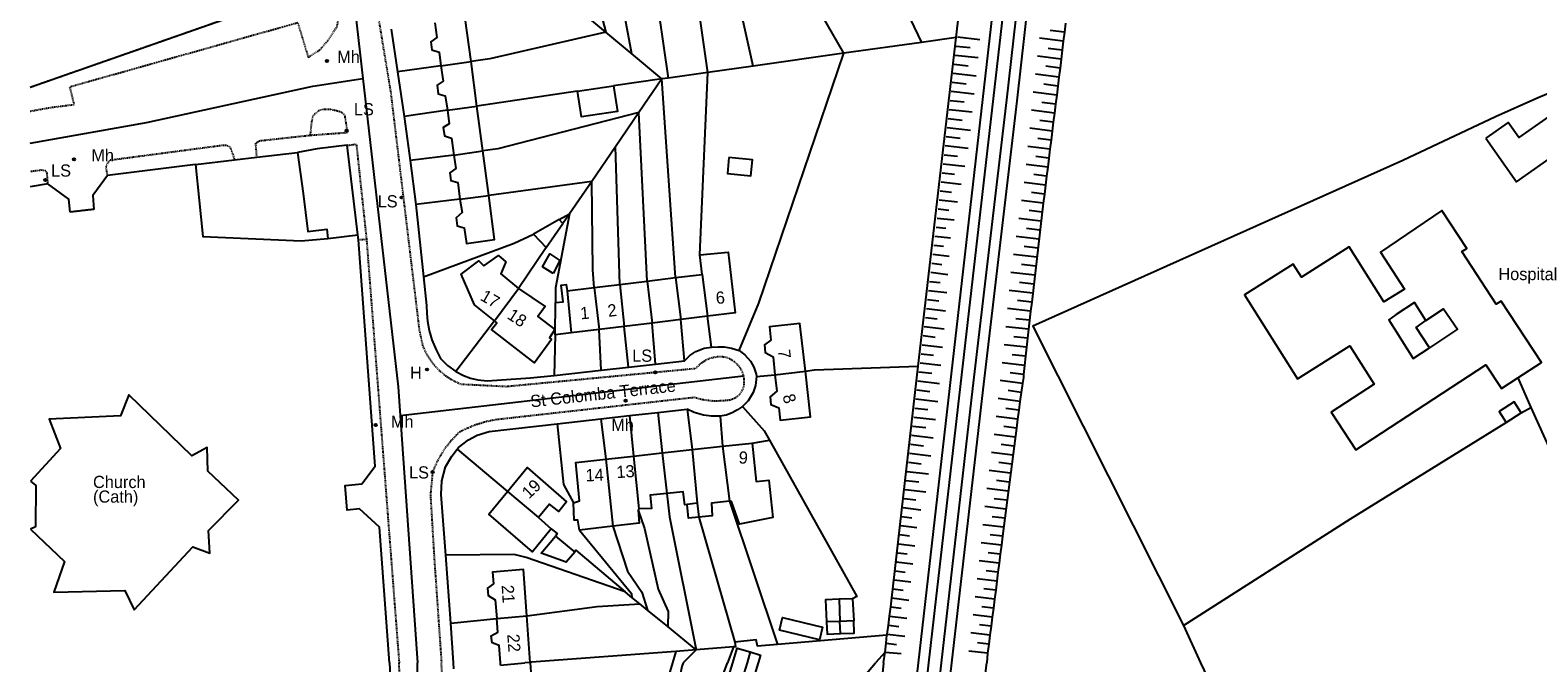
# Model space of a CAD drawing. Header units: metres. Extents: x 611948 to 1225781, y 656699 to 1316021.
# Tile 77 of 169: x 611948 to 612195, y 658843 to 658947. Entities that reach past the tile are written whole.
import ezdxf

# ---------------------------------------------------------------- set-up
doc = ezdxf.new("R2010")
doc.units = ezdxf.units.M
doc.linetypes.add('4696-06$0$PECK', pattern=[0.2, 0.1, -0.1])
doc.linetypes.add('4696-11$0$PECK', pattern=[0.2, 0.1, -0.1])
for name, color, linetype in [('4696-06$0$BLD_INN_W', 253, 'Continuous'), ('4696-06$0$BLD_OTL_P', 253, 'Continuous'), ('4696-06$0$BLD_OTL_S', 253, 'Continuous'), ('4696-06$0$GEN_LIN_D', 253, 'Continuous'), ('4696-06$0$GEN_PCK_D', 253, '4696-06$0$PECK'), ('4696-06$0$MNR_LN_DT', 253, 'Continuous'), ('4696-06$0$OTHER_SYM', 253, 'Continuous'), ('4696-06$0$POLE_SYMB', 253, 'Continuous'), ('4696-06$0$RAIL_STAND', 253, 'Continuous'), ('4696-06$0$ROADS', 253, 'Continuous'), ('4696-06$0$ROADS_CTR', 253, 'Continuous'), ('4696-06$0$ROADS_PCK', 253, '4696-06$0$PECK'), ('4696-11$0$BLD_INN_W', 253, 'Continuous'), ('4696-11$0$BLD_OTL_S', 253, 'Continuous'), ('4696-11$0$GEN_LIN_D', 253, 'Continuous'), ('4696-11$0$RAIL_STAND', 253, 'Continuous'), ('4696-11$0$ROADS', 253, 'Continuous'), ('4696-11$0$ROADS_CTR', 253, 'Continuous'), ('4696-11$0$ROADS_PCK', 253, '4696-11$0$PECK')]:
    doc.layers.add(name, color=color, linetype=linetype)
doc.styles.add('4696-06$0$STANDARD', font='txt')

# ---------------------------------------------------------------- blocks, each defined once
blk = doc.blocks.new('4696-06$0$13', base_point=(160450.170478, 242323.105036))
blk.add_circle((160450.170478, 242323.105036), 0.187958)
blk = doc.blocks.new('4696-06')
at = {"layer": '4696-06$0$BLD_INN_W', "flags": 128}
for points in [[(612015.233, 658941.056), (612020.164, 658941.736)], [(612016.282, 658933.765), (612021.118, 658934.391)], [(612017.342, 658926.403), (612022.076, 658927.063)], [(612018.354, 658919.143), (612023.079, 658919.751)], [(612044.582, 658905.181), (612045.271, 658898.294)], [(612049.016, 658905.723), (612049.873, 658898.852)], [(612053.689, 658906.295), (612054.546, 658899.419)], [(612058.041, 658906.828), (612058.934, 658899.95)], [(612023.999, 658899.213), (612027.958, 658904.533)], [(612035.899, 658904.119), (612036.563, 658897.238)], [(612040.363, 658904.664), (612041.154, 658897.795)], [(612176.708, 658899.269), (612179.599, 658901.175), (612181.903, 658897.822), (612177.294, 658894.778)], [(612069.981, 658890.362), (612074.978, 658890.936)], [(612056.424, 658878.086), (612057.263, 658869.287)], [(612061.409, 658878.632), (612062.522, 658869.615)], [(612042.266, 658876.538), (612043.425, 658865.529)], [(612046.812, 658877.035), (612047.663, 658868.389)], [(612051.488, 658877.546), (612052.272, 658870.916)], [(612026.137, 658871.231), (612031.235, 658866.954)], [(612057.263, 658869.287), (612055.571, 658869.106)], [(612057.263, 658869.287), (612057.484, 658867.006)], [(612024.384, 658850.417), (612029.295, 658850.818)], [(612080.742, 658847.91), (612080.647, 658849.926)], [(612029.844, 658843.203), (612028.967, 658843.122)], [(612065.917, 658844.917), (612065.417, 658843.122)]]:
    blk.add_lwpolyline(points, dxfattribs=at)
at = {"layer": '4696-06$0$BLD_OTL_P', "flags": 128}
blk.add_lwpolyline([(612070.726, 658848.501), (612071.241, 658850.581), (612077.791, 658848.959), (612077.276, 658846.879), (612070.726, 658848.501)], dxfattribs=at)
at = {"layer": '4696-06$0$BLD_OTL_S', "flags": 128}
for points in [[(612014.223, 658948.073), (612014.571, 658945.657), (612013.568, 658944.987), (612013.757, 658943.676), (612014.915, 658943.264), (612015.233, 658941.056)], [(612020.164, 658941.736), (612019.209, 658948.801)], [(612015.233, 658941.056), (612015.599, 658938.512), (612014.591, 658937.884), (612014.8, 658936.435), (612015.942, 658936.129), (612016.282, 658933.765)], [(612015.233, 658941.056), (612020.164, 658941.736)], [(612021.118, 658934.391), (612020.164, 658941.736)], [(612043.532, 658937.752), (612044.168, 658933.541), (612038.27, 658932.648), (612037.633, 658936.859)], [(612037.633, 658936.859), (612043.532, 658937.752)], [(612186.531, 658929.16), (612191.551, 658922.005), (612205.235, 658931.608), (612201.946, 658936.296), (612191.946, 658929.279), (612190.216, 658931.745), (612186.531, 658929.16)], [(612016.282, 658933.765), (612016.605, 658931.522), (612015.592, 658930.935), (612015.794, 658929.528), (612016.944, 658929.164), (612017.342, 658926.403)], [(612016.282, 658933.765), (612021.118, 658934.391)], [(612022.076, 658927.063), (612021.118, 658934.391)], [(611999.87, 658927.992), (611994.927, 658927.391), (611991.695, 658926.833)], [(612001.634, 658913.329), (611999.87, 658927.992)], [(611991.695, 658926.833), (611992.636, 658920.114), (611993.387, 658913.864), (611996.507, 658914.238), (611996.688, 658912.734)], [(612017.342, 658926.403), (612017.662, 658924.178), (612016.663, 658923.484), (612016.844, 658922.231), (612017.99, 658921.899), (612018.354, 658919.143)], [(612017.342, 658926.403), (612022.076, 658927.063)], [(612023.079, 658919.751), (612022.076, 658927.063)], [(612062.444, 658925.985), (612062.197, 658923.38), (612066.053, 658923.013), (612066.3, 658925.619), (612062.444, 658925.985)], [(612018.354, 658919.143), (612018.703, 658916.951), (612017.725, 658916.114), (612017.912, 658914.814), (612019.058, 658914.48), (612019.431, 658911.895), (612023.991, 658912.551), (612023.079, 658919.751)], [(612018.354, 658919.143), (612023.079, 658919.751)], [(612191.782, 658889.859), (612195.631, 658892.378), (612189.037, 658902.459), (612188.234, 658901.935), (612182.594, 658910.558), (612183.396, 658911.082), (612179.342, 658917.28), (612169.251, 658910.471), (612173.209, 658904.418), (612169.832, 658902.323), (612164.144, 658911.321), (612156.317, 658906.374), (612154.958, 658908.523), (612146.948, 658903.459), (612155.66, 658889.676), (612164.252, 658895.107), (612168.214, 658888.839), (612161.166, 658884.228), (612165.215, 658878.038), (612186.555, 658891.997), (612189.101, 658888.106), (612191.782, 658889.859)], [(612034.618, 658915.829), (612030.384, 658913.41)], [(612032.477, 658911.233), (612035.225, 658915.175)], [(612035.225, 658915.175), (612034.618, 658915.829)], [(611996.688, 658912.734), (612001.634, 658913.329)], [(612030.384, 658913.41), (612032.477, 658911.233)], [(612023.999, 658899.213), (612020.742, 658901.854), (612018.527, 658906.867), (612021.419, 658909.033), (612022.255, 658908.249), (612024.665, 658909.937), (612025.859, 658908.891), (612025.029, 658906.934), (612027.958, 658904.533)], [(612033.604, 658906.981), (612031.855, 658908.086), (612033.089, 658910.174), (612034.744, 658909.106), (612033.604, 658906.981)], [(612057.657, 658910.011), (612062.301, 658910.468), (612063.452, 658900.498), (612058.934, 658899.95)], [(612058.041, 658906.828), (612057.657, 658910.011)], [(612034.03, 658902.227), (612035.25, 658902.341), (612034.944, 658905.083), (612035.745, 658905.179), (612035.899, 658904.119)], [(612040.363, 658904.664), (612044.582, 658905.181)], [(612044.582, 658905.181), (612049.016, 658905.723)], [(612044.582, 658905.181), (612045.271, 658898.294)], [(612049.016, 658905.723), (612053.689, 658906.295)], [(612049.016, 658905.723), (612049.873, 658898.852)], [(612053.689, 658906.295), (612058.041, 658906.828)], [(612053.689, 658906.295), (612054.546, 658899.419)], [(612058.041, 658906.828), (612058.934, 658899.95)], [(612027.958, 658904.533), (612032.309, 658901.576), (612031.106, 658899.938), (612033.885, 658897.816), (612033.019, 658896.396), (612033.356, 658896.157), (612030.552, 658892.296), (612023.547, 658897.8), (612024.388, 658898.898), (612023.999, 658899.213)], [(612023.999, 658899.213), (612027.958, 658904.533)], [(612035.899, 658904.119), (612040.363, 658904.664)], [(612040.363, 658904.664), (612041.154, 658897.795)], [(612033.983, 658896.925), (612034.03, 658902.227)], [(612058.934, 658899.95), (612054.546, 658899.419)], [(612176.708, 658899.269), (612174.834, 658902.212), (612171.822, 658900.243), (612170.637, 658899.372), (612174.627, 658893.033), (612177.294, 658894.778)], [(612041.154, 658897.795), (612036.563, 658897.238)], [(612045.271, 658898.294), (612041.154, 658897.795)], [(612049.873, 658898.852), (612045.271, 658898.294)], [(612054.546, 658899.419), (612049.873, 658898.852)], [(612074.978, 658890.936), (612074.095, 658898.769), (612069.115, 658898.208), (612069.324, 658896.054), (612068.29, 658895.282), (612068.395, 658894.002), (612069.67, 658893.282), (612069.981, 658890.362)], [(612177.294, 658894.778), (612175.097, 658898.137), (612176.708, 658899.269)], [(612036.563, 658897.238), (612033.983, 658896.925)], [(612069.981, 658890.362), (612070.301, 658887.695), (612069.223, 658886.741), (612069.324, 658885.517), (612070.611, 658884.946), (612070.839, 658882.912), (612075.819, 658883.473), (612074.978, 658890.936)], [(612069.981, 658890.362), (612074.978, 658890.936)], [(611947.919, 658865.02), (611953.526, 658859.755), (611951.779, 658854.703), (611963.385, 658854.964), (611964.95, 658851.795), (611974.565, 658862.171), (611977.342, 658861.116), (611977.12, 658864.839), (611982.027, 658869.796), (611977.009, 658874.583), (611976.928, 658878.425), (611974.38, 658877.058), (611964.047, 658887.073), (611962.709, 658883.618), (611951.022, 658883.097), (611952.877, 658878.301), (611947.923, 658872.93)], [(612192.32, 658884.112), (612191.17, 658885.923), (612188.704, 658884.356), (612189.853, 658882.546)], [(612189.853, 658882.546), (612192.32, 658884.112)], [(612051.488, 658877.546), (612056.424, 658878.086)], [(612056.424, 658878.086), (612061.409, 658878.632)], [(612056.424, 658878.086), (612057.263, 658869.287)], [(612061.409, 658878.632), (612066.233, 658879.16)], [(612061.409, 658878.632), (612062.522, 658869.615)], [(612066.233, 658879.16), (612066.923, 658872.857), (612068.963, 658873.08), (612069.631, 658866.979), (612064.204, 658865.879), (612062.869, 658869.591), (612062.522, 658869.615)], [(612036.966, 658869.38), (612037.928, 658869.695), (612037.359, 658876.001), (612042.266, 658876.538)], [(612042.266, 658876.538), (612046.812, 658877.035)], [(612042.266, 658876.538), (612043.425, 658865.529)], [(612046.812, 658877.035), (612051.488, 658877.546)], [(612046.812, 658877.035), (612047.663, 658868.389)], [(612051.488, 658877.546), (612052.272, 658870.916)], [(611947.923, 658872.93), (611948.826, 658872.204), (611948.772, 658865.441), (611947.919, 658865.02)], [(612026.137, 658871.231), (612029.352, 658875.18), (612035.837, 658869.513), (612034.544, 658867.925), (612033.03, 658869.158), (612031.235, 658866.954)], [(612033.313, 658865.12), (612030.224, 658861.326), (612023.091, 658867.489), (612026.137, 658871.231)], [(612026.137, 658871.231), (612031.235, 658866.954)], [(612052.272, 658870.916), (612049.556, 658870.637), (612049.766, 658868.455), (612047.663, 658868.389)], [(612055.571, 658869.106), (612055.191, 658869.048), (612054.941, 658871.191), (612052.272, 658870.916)], [(612037.944, 658864.873), (612037.692, 658866.535), (612037.071, 658866.499), (612036.966, 658869.38)], [(612047.583, 658868.136), (612047.732, 658866.045), (612043.425, 658865.529)], [(612047.663, 658868.389), (612047.583, 658868.136)], [(612057.484, 658867.006), (612055.84, 658866.844), (612055.571, 658869.106)], [(612057.263, 658869.287), (612057.484, 658867.006)], [(612062.522, 658869.615), (612059.574, 658869.306), (612059.703, 658867.224), (612057.484, 658867.006)], [(612031.235, 658866.954), (612033.313, 658865.12)], [(612043.425, 658865.529), (612037.944, 658864.873)], [(612037.165, 658861.296), (612035.776, 658859.642), (612031.682, 658861.123), (612033.996, 658863.892)], [(612033.996, 658863.892), (612037.165, 658861.296)], [(612029.295, 658850.818), (612028.748, 658858.417), (612023.664, 658858.003), (612023.84, 658856.084), (612022.87, 658855.365), (612022.964, 658854.184), (612024.128, 658853.475), (612024.384, 658850.417)], [(612024.384, 658850.417), (612029.295, 658850.818)], [(612029.844, 658843.203), (612029.295, 658850.818)], [(612024.974, 658843.122), (612024.765, 658845.987), (612023.645, 658846.378), (612023.471, 658847.56), (612024.573, 658848.155), (612024.384, 658850.417)], [(612080.647, 658849.926), (612078.45, 658849.84)], [(612078.45, 658849.84), (612078.53, 658847.823), (612080.742, 658847.91)], [(612082.903, 658850.015), (612080.647, 658849.926)], [(612080.742, 658847.91), (612082.982, 658847.998), (612082.903, 658850.015)], [(612029.844, 658843.203), (612028.967, 658843.122)], [(612029.85, 658843.122), (612029.844, 658843.203)], [(612063.104, 658843.122), (612063.812, 658845.536), (612065.917, 658844.917)], [(612065.917, 658844.917), (612067.623, 658844.394), (612067.233, 658843.122)]]:
    blk.add_lwpolyline(points, dxfattribs=at)
at = {"layer": '4696-06$0$GEN_LIN_D', "flags": 128}
for points in [[(611969.369, 659106.049), (611969.907, 659105.446), (611996.378, 658954.456), (611947.889, 658937.474)], [(612099.689, 658945.687), (612105.751, 658998.103)], [(612070.742, 658981.473), (612080.464, 658973.2), (612093.99, 658944.882)], [(612036.884, 658967.045), (612042.274, 658946.552)], [(612058.994, 658939.937), (612055.723, 658962.921), (612054.959, 658966.366), (612054.821, 658967.413)], [(612066.435, 658940.988), (612062.523, 658958.545), (612060.668, 658964.715)], [(612049.161, 658964.153), (612050.259, 658954.584), (612052.47, 658939.015)], [(612043.544, 658958.878), (612046.49, 658943.032)], [(612042.274, 658946.552), (612036.764, 658951.152)], [(612007.093, 658947.051), (612008.119, 658940.042)], [(612081.272, 658943.085), (612077.768, 658949.159)], [(612221.325, 658946.923), (612194.718, 658935.612), (612188.1, 658932.664), (612172.938, 658925.517), (612112.247, 658898.355), (612136.982, 658849.249)], [(612117.604, 658948.051), (612117.433, 658946.572)], [(612042.274, 658946.552), (612023.272, 658942.176), (612020.164, 658941.736)], [(612046.49, 658943.032), (612042.274, 658946.552)], [(612093.99, 658944.882), (612081.272, 658943.085)], [(612093.458, 658891.791), (612099.689, 658945.687)], [(612099.689, 658945.687), (612093.99, 658944.882)], [(612117.262, 658945.094), (612117.092, 658943.617)], [(612117.433, 658946.572), (612117.262, 658945.094)], [(612051.47, 658938.874), (612046.49, 658943.032)], [(612064.096, 658894.332), (612067.341, 658902.1), (612081.272, 658943.085)], [(612081.272, 658943.085), (612066.435, 658940.988)], [(612116.914, 658942.139), (612116.73, 658940.663)], [(612117.092, 658943.617), (612116.914, 658942.139)], [(612015.233, 658941.056), (612008.119, 658940.042)], [(612008.119, 658940.042), (612009.213, 658932.703)], [(612058.994, 658939.937), (612052.47, 658939.015)], [(612057.657, 658910.011), (612058.994, 658939.937)], [(612066.435, 658940.988), (612058.994, 658939.937)], [(612116.73, 658940.663), (612116.545, 658939.187)], [(612051.47, 658938.874), (612043.532, 658937.752)], [(612051.47, 658938.874), (612047.695, 658933.366)], [(612052.47, 658939.015), (612051.47, 658938.874)], [(612053.689, 658906.295), (612051.47, 658938.874)], [(612116.36, 658937.71), (612116.176, 658936.234)], [(612116.545, 658939.187), (612116.36, 658937.71)], [(612037.633, 658936.859), (612021.118, 658934.391)], [(612115.991, 658934.758), (612115.806, 658933.281)], [(612116.176, 658936.234), (612115.991, 658934.758)], [(612016.282, 658933.765), (612009.213, 658932.703)], [(612009.213, 658932.703), (612010.178, 658925.49)], [(612047.695, 658933.366), (612024.573, 658927.445), (612022.076, 658927.063)], [(612047.695, 658933.366), (612043.835, 658927.735)], [(612049.016, 658905.723), (612047.695, 658933.366)], [(612115.806, 658933.281), (612115.622, 658931.805)], [(612115.437, 658930.329), (612115.254, 658928.852)], [(612115.622, 658931.805), (612115.437, 658930.329)], [(612043.835, 658927.735), (612039.948, 658922.066)], [(612044.582, 658905.181), (612043.835, 658927.735)], [(612115.07, 658927.376), (612114.887, 658925.9)], [(612115.254, 658928.852), (612115.07, 658927.376)], [(611975.021, 658924.872), (611960.567, 658923.044)], [(611975.021, 658924.872), (611981.416, 658925.624)], [(611975.021, 658924.872), (611976.211, 658913.031), (611992.319, 658912.32), (611996.688, 658912.734)], [(611981.416, 658925.624), (611985.055, 658926.052)], [(611985.055, 658926.052), (611991.695, 658926.833)], [(612017.342, 658926.403), (612010.178, 658925.49)], [(612010.178, 658925.49), (612011.141, 658918.295)], [(612114.887, 658925.9), (612114.703, 658924.423)], [(611960.567, 658923.044), (611958.149, 658919.775), (611958.352, 658917.495)], [(612114.52, 658922.946), (612114.337, 658921.47)], [(612114.703, 658924.423), (612114.52, 658922.946)], [(611950.796, 658921.653), (611947.889, 658921.168)], [(611954.474, 658917.052), (611954.204, 658919.155), (611950.796, 658921.653)], [(612039.948, 658922.066), (612023.079, 658919.751)], [(612039.948, 658922.066), (612036.303, 658916.747)], [(612040.363, 658904.664), (612040.158, 658907.598), (612039.948, 658922.066)], [(612114.153, 658919.993), (612113.97, 658918.517)], [(612114.337, 658921.47), (612114.153, 658919.993)], [(612018.354, 658919.143), (612011.141, 658918.295)], [(612011.141, 658918.295), (612012.385, 658906.44)], [(612113.97, 658918.517), (612112.081, 658902.261)], [(612036.303, 658916.747), (612034.022, 658904.627), (612034.03, 658902.227)], [(612034.618, 658915.829), (612036.303, 658916.747)], [(612036.303, 658916.747), (612035.225, 658915.175)], [(612006.825, 658843.122), (612005.176, 658865.395), (612001.887, 658868.355), (611999.865, 658868.145), (611999.526, 658872.21), (612002.248, 658872.476), (612004.44, 658875.359), (612001.697, 658912.471)], [(612001.697, 658912.471), (612001.634, 658913.329)], [(612012.385, 658906.44), (612027.256, 658911.965), (612030.384, 658913.41)], [(612032.477, 658911.233), (612027.958, 658904.533)], [(612012.385, 658906.44), (612012.879, 658901.733), (612012.897, 658900.434), (612013.021, 658899.141), (612013.308, 658897.608), (612013.744, 658896.112), (612014.435, 658894.429), (612015.177, 658893.058), (612016.31, 658891.896), (612017.693, 658890.877)], [(612059.607, 658894.882), (612058.934, 658899.95)], [(612111.909, 658900.783), (612111.744, 658899.304)], [(612112.081, 658902.261), (612111.909, 658900.783)], [(612023.999, 658899.213), (612017.693, 658890.877)], [(612041.484, 658891.123), (612041.154, 658897.795)], [(612046.003, 658891.623), (612045.271, 658898.294)], [(612050.426, 658892.112), (612049.873, 658898.852)], [(612055.169, 658892.637), (612054.546, 658899.419)], [(612111.579, 658897.826), (612111.414, 658896.347)], [(612111.744, 658899.304), (612111.579, 658897.826)], [(612033.983, 658896.925), (612033.796, 658890.273)], [(612111.414, 658896.347), (612111.249, 658894.868)], [(612050.426, 658892.112), (612055.169, 658892.637)], [(612055.169, 658892.637), (612056.036, 658893.531), (612057.008, 658894.187), (612058.374, 658894.714), (612059.607, 658894.882)], [(612059.607, 658894.882), (612060.684, 658894.955), (612061.647, 658894.924), (612062.854, 658894.712), (612064.096, 658894.332)], [(612064.096, 658894.332), (612065.07, 658893.639), (612066.002, 658892.588), (612066.545, 658891.603), (612066.898, 658890.46)], [(612111.084, 658893.39), (612110.919, 658891.911)], [(612111.249, 658894.868), (612111.084, 658893.39)], [(612017.693, 658890.877), (612018.924, 658890.231), (612020.082, 658889.801), (612021.284, 658889.513), (612022.821, 658889.359), (612029.905, 658889.843), (612033.796, 658890.273)], [(612033.796, 658890.273), (612041.484, 658891.123)], [(612041.484, 658891.123), (612046.003, 658891.623)], [(612046.003, 658891.623), (612050.426, 658892.112)], [(612066.961, 658890.076), (612066.794, 658888.624), (612066.396, 658887.446), (612065.592, 658886.117), (612064.675, 658885.167)], [(612066.898, 658890.46), (612066.961, 658890.076)], [(612066.961, 658890.076), (612069.981, 658890.362)], [(612074.978, 658890.936), (612076.489, 658891.191), (612093.458, 658891.791)], [(612089.148, 658853.768), (612093.458, 658891.791)], [(612110.742, 658890.433), (612110.737, 658889.916), (612110.547, 658888.959)], [(612110.919, 658891.911), (612110.742, 658890.433)], [(612110.547, 658888.959), (612110.351, 658887.484)], [(612191.782, 658889.859), (612193.923, 658884.977)], [(612064.675, 658885.167), (612063.875, 658884.594), (612062.953, 658884.11), (612061.971, 658883.763), (612061.008, 658883.566)], [(612064.675, 658885.167), (612068.237, 658881.187), (612069.109, 658879.662)], [(612110.156, 658886.008), (612109.96, 658884.534)], [(612110.351, 658887.484), (612110.156, 658886.008)], [(612034.274, 658882.325), (612041.465, 658883.138)], [(612041.465, 658883.138), (612046.138, 658883.667)], [(612041.465, 658883.138), (612042.266, 658876.538)], [(612046.138, 658883.667), (612050.786, 658884.193)], [(612046.138, 658883.667), (612046.812, 658877.035)], [(612050.786, 658884.193), (612055.581, 658884.735)], [(612050.786, 658884.193), (612051.488, 658877.546)], [(612055.581, 658884.735), (612056.424, 658878.086)], [(612061.008, 658883.566), (612059.562, 658883.567), (612058.289, 658883.746), (612056.748, 658884.197), (612055.581, 658884.735)], [(612061.008, 658883.566), (612061.409, 658878.632)], [(612109.765, 658883.059), (612109.575, 658881.583)], [(612109.96, 658884.534), (612109.765, 658883.059)], [(612192.32, 658884.112), (612193.923, 658884.977)], [(612193.923, 658884.977), (612197.287, 658877.497)], [(612017.903, 658878.178), (612018.084, 658878.418), (612019.771, 658879.71), (612021.195, 658880.464), (612023.159, 658881.054), (612034.274, 658882.325)], [(612034.274, 658882.325), (612035.3, 658872.349), (612036.966, 658869.38)], [(612109.575, 658881.583), (612107.297, 658863.875)], [(612136.982, 658849.249), (612164.34, 658866.758), (612189.853, 658882.546)], [(612016.011, 658860.76), (612015.245, 658870.75), (612015.356, 658872.989), (612015.987, 658875.248), (612017.016, 658877.004), (612017.903, 658878.178)], [(612017.903, 658878.178), (612026.137, 658871.231)], [(612066.233, 658879.16), (612069.109, 658879.662)], [(612069.109, 658879.662), (612083.386, 658854.02), (612082.724, 658853.624)], [(612052.272, 658870.916), (612052.699, 658867.08), (612057.088, 658845.252)], [(612047.583, 658868.136), (612048.608, 658865.18), (612050.84, 658855.225), (612052.501, 658851.555), (612052.412, 658849.058)], [(612062.522, 658869.615), (612070.391, 658846.156)], [(612043.425, 658865.529), (612045.812, 658858.131), (612048.176, 658854.738), (612049.092, 658851.76)], [(612057.484, 658867.006), (612063.4, 658846.498)], [(612033.313, 658865.12), (612034.299, 658864.351), (612033.996, 658863.892)], [(612037.944, 658864.873), (612046.455, 658854.506), (612046.516, 658853.856)], [(612107.297, 658863.875), (612107.107, 658862.399)], [(612045.415, 658854.752), (612029.218, 658860.375), (612027.259, 658860.865), (612016.011, 658860.76)], [(612016.864, 658849.652), (612016.011, 658860.76)], [(612037.165, 658861.296), (612037.327, 658861.595), (612045.415, 658854.752)], [(612106.917, 658860.924), (612106.732, 658859.448)], [(612107.107, 658862.399), (612106.917, 658860.924)], [(612106.546, 658857.971), (612106.361, 658856.496)], [(612106.732, 658859.448), (612106.546, 658857.971)], [(612106.361, 658856.496), (612106.173, 658855.019)], [(612046.516, 658853.856), (612045.415, 658854.752)], [(612047.819, 658852.796), (612046.516, 658853.856)], [(612080.522, 658853.575), (612078.281, 658853.446), (612078.45, 658849.84)], [(612082.724, 658853.624), (612080.522, 658853.575)], [(612080.522, 658853.575), (612080.647, 658849.926)], [(612082.724, 658853.624), (612082.903, 658850.015)], [(612088.963, 658852.287), (612089.148, 658853.768)], [(612105.983, 658853.543), (612105.794, 658852.068)], [(612106.173, 658855.019), (612105.983, 658853.543)], [(612029.295, 658850.818), (612040.862, 658852.374), (612047.819, 658852.796)], [(612049.092, 658851.76), (612047.819, 658852.796)], [(612052.412, 658849.058), (612049.092, 658851.76)], [(612088.595, 658849.321), (612088.78, 658850.804)], [(612088.78, 658850.804), (612088.963, 658852.287)], [(612105.605, 658850.592), (612105.415, 658849.116)], [(612105.794, 658852.068), (612105.605, 658850.592)], [(612016.864, 658849.652), (612024.384, 658850.417)], [(612017.292, 658843.122), (612016.864, 658849.652)], [(612057.088, 658845.252), (612052.412, 658849.058)], [(612088.411, 658847.839), (612088.595, 658849.321)], [(612105.415, 658849.116), (612105.226, 658847.641)], [(612136.982, 658849.249), (612139.769, 658843.121)], [(612063.169, 658845.728), (612057.088, 658845.252)], [(612063.169, 658845.728), (612062.185, 658843.122)], [(612063.4, 658846.498), (612063.537, 658845.757), (612063.169, 658845.728)], [(612070.391, 658846.156), (612067.118, 658845.879), (612066.884, 658846.921), (612063.4, 658846.498)], [(612088.356, 658847.674), (612070.391, 658846.156)], [(612088.042, 658844.874), (612088.226, 658846.357)], [(612088.226, 658846.357), (612088.356, 658847.674)], [(612088.356, 658847.674), (612088.411, 658847.839)], [(612105.036, 658846.165), (612104.847, 658844.689)], [(612105.226, 658847.641), (612105.036, 658846.165)], [(612030.087, 658843.222), (612029.844, 658843.203)], [(612053.767, 658844.992), (612030.087, 658843.222)], [(612053.767, 658844.992), (612053.181, 658843.122)], [(612057.088, 658845.252), (612053.767, 658844.992)], [(612057.088, 658845.252), (612054.968, 658843.122)], [(612088.042, 658844.874), (612086.45, 658843.122)], [(612087.763, 658843.122), (612088.042, 658844.874)], [(612104.847, 658844.689), (612104.711, 658843.122)]]:
    blk.add_lwpolyline(points, dxfattribs=at)
at = {"layer": '4696-06$0$GEN_PCK_D', "flags": 128}
for points in [[(611969.369, 659106.049), (611969.907, 659105.446), (611996.378, 658954.456), (611947.889, 658937.474)], [(611958.352, 658917.495), (611954.474, 658917.052)]]:
    blk.add_lwpolyline(points, dxfattribs=at)
at = {"layer": '4696-06$0$MNR_LN_DT', "flags": 128}
for points in [[(612099.889, 658945.761), (612103.584, 658945.347)], [(612117.262, 658945.094), (612113.369, 658945.549)], [(612117.433, 658946.572), (612115.098, 658946.842)], [(612099.557, 658942.792), (612103.306, 658942.373)], [(612099.723, 658944.277), (612101.969, 658944.026)], [(612116.914, 658942.139), (612113.027, 658942.611)], [(612117.092, 658943.617), (612114.756, 658943.895)], [(612099.224, 658939.824), (612102.986, 658939.403)], [(612099.39, 658941.307), (612101.644, 658941.055)], [(612116.545, 658939.187), (612112.685, 658939.67)], [(612116.73, 658940.663), (612114.406, 658940.95)], [(612099.058, 658938.339), (612101.319, 658938.086)], [(612116.36, 658937.71), (612114.052, 658937.999)], [(612098.726, 658935.37), (612100.993, 658935.116)], [(612098.892, 658936.854), (612102.665, 658936.431)], [(612116.176, 658936.234), (612112.347, 658936.713)], [(612115.991, 658934.758), (612113.714, 658935.043)], [(612098.394, 658932.4), (612100.668, 658932.146)], [(612098.561, 658933.885), (612102.345, 658933.461)], [(612115.806, 658933.281), (612112.048, 658933.751)], [(612115.622, 658931.805), (612113.388, 658932.084)], [(612098.228, 658930.916), (612102.024, 658930.491)], [(612115.437, 658930.329), (612111.75, 658930.789)], [(612097.896, 658927.946), (612101.688, 658927.522)], [(612098.062, 658929.431), (612100.343, 658929.176)], [(612115.07, 658927.376), (612111.452, 658927.825)], [(612115.254, 658928.852), (612113.061, 658929.125)], [(612097.563, 658924.978), (612101.102, 658924.581)], [(612097.73, 658926.461), (612099.929, 658926.216)], [(612114.703, 658924.423), (612111.154, 658924.864)], [(612114.887, 658925.9), (612112.736, 658926.167)], [(612097.397, 658923.493), (612099.444, 658923.264)], [(612114.52, 658922.946), (612112.411, 658923.208)], [(612097.065, 658920.524), (612098.959, 658920.312)], [(612097.231, 658922.008), (612100.516, 658921.641)], [(612114.337, 658921.47), (612110.856, 658921.902)], [(612114.153, 658919.993), (612112.049, 658920.255)], [(612096.732, 658917.554), (612098.475, 658917.358)], [(612096.899, 658919.039), (612099.929, 658918.7)], [(612113.97, 658918.517), (612110.427, 658918.957)], [(612113.786, 658917.04), (612111.64, 658917.307)], [(612096.566, 658916.07), (612099.342, 658915.753)], [(612113.603, 658915.564), (612109.99, 658916.013)], [(612096.221, 658913.102), (612098.754, 658912.805)], [(612096.395, 658914.586), (612097.987, 658914.402)], [(612113.236, 658912.61), (612109.55, 658913.05)], [(612113.42, 658914.087), (612111.23, 658914.355)], [(612095.871, 658910.135), (612098.553, 658909.82)], [(612096.046, 658911.619), (612097.609, 658911.435)], [(612112.897, 658909.655), (612109.109, 658910.086)], [(612113.062, 658911.133), (612110.823, 658911.394)], [(612095.697, 658908.651), (612097.352, 658908.456)], [(612112.732, 658908.176), (612110.427, 658908.433)], [(612095.348, 658905.684), (612097.095, 658905.479)], [(612095.522, 658907.168), (612098.358, 658906.835)], [(612112.568, 658906.698), (612108.67, 658907.132)], [(612112.403, 658905.219), (612110.065, 658905.479)], [(612094.999, 658902.717), (612096.838, 658902.501)], [(612095.173, 658904.2), (612098.162, 658903.849)], [(612112.239, 658903.74), (612108.37, 658904.171)], [(612112.081, 658902.261), (612109.769, 658902.519)], [(612094.824, 658901.233), (612097.96, 658900.865)], [(612111.909, 658900.783), (612108.096, 658901.208)], [(612094.475, 658898.267), (612097.708, 658897.886)], [(612094.65, 658899.749), (612096.56, 658899.525)], [(612111.579, 658897.826), (612107.822, 658898.245)], [(612111.744, 658899.304), (612109.473, 658899.557)], [(612094.126, 658895.299), (612097.456, 658894.907)], [(612094.301, 658896.783), (612096.27, 658896.551)], [(612111.249, 658894.868), (612107.549, 658895.28)], [(612111.414, 658896.347), (612109.177, 658896.596)], [(612093.952, 658893.816), (612095.979, 658893.577)], [(612111.084, 658893.39), (612108.876, 658893.643)], [(612093.603, 658890.848), (612095.688, 658890.603)], [(612093.778, 658892.332), (612097.204, 658891.929)], [(612110.919, 658891.911), (612107.245, 658892.349)], [(612110.742, 658890.433), (612108.547, 658890.705)], [(612093.255, 658887.881), (612095.397, 658887.629)], [(612093.429, 658889.365), (612096.952, 658888.951)], [(612110.547, 658888.959), (612106.923, 658889.423)], [(612110.351, 658887.484), (612108.197, 658887.769)], [(612093.081, 658886.397), (612096.7, 658885.973)], [(612110.156, 658886.008), (612106.6, 658886.48)], [(612092.733, 658883.43), (612096.323, 658883.009)], [(612092.907, 658884.914), (612095.071, 658884.66)], [(612109.765, 658883.059), (612106.276, 658883.521)], [(612109.96, 658884.534), (612107.846, 658884.813)], [(612092.386, 658880.462), (612095.941, 658880.046)], [(612092.56, 658881.946), (612094.703, 658881.695)], [(612109.374, 658880.109), (612105.912, 658880.567)], [(612109.575, 658881.583), (612107.496, 658881.858)], [(612092.212, 658878.979), (612094.335, 658878.73)], [(612109.178, 658878.634), (612107.098, 658878.91)], [(612091.864, 658876.011), (612093.964, 658875.766)], [(612092.038, 658877.495), (612095.559, 658877.082)], [(612108.983, 658877.159), (612105.51, 658877.619)], [(612108.787, 658875.684), (612106.7, 658875.958)], [(612091.517, 658873.044), (612093.576, 658872.802)], [(612091.691, 658874.528), (612095.156, 658874.122)], [(612108.592, 658874.209), (612105.106, 658874.662)], [(612108.401, 658872.733), (612106.304, 658873.003)], [(612091.343, 658871.56), (612094.739, 658871.16)], [(612108.216, 658871.257), (612104.703, 658871.703)], [(612090.992, 658868.593), (612093.912, 658868.239)], [(612091.169, 658870.077), (612093.071, 658869.849)], [(612107.845, 658868.305), (612104.381, 658868.74)], [(612108.03, 658869.781), (612105.929, 658870.046)], [(612090.623, 658865.628), (612093.241, 658865.303)], [(612090.808, 658867.11), (612092.416, 658866.912)], [(612107.473, 658865.353), (612104.088, 658865.778)], [(612107.659, 658866.828), (612105.605, 658867.087)], [(612090.439, 658864.146), (612092.023, 658863.949)], [(612107.297, 658863.875), (612105.281, 658864.129)], [(612090.07, 658861.181), (612091.681, 658860.981)], [(612090.255, 658862.663), (612092.917, 658862.332)], [(612107.107, 658862.399), (612103.796, 658862.816)], [(612106.917, 658860.924), (612104.951, 658861.171)], [(612089.701, 658858.216), (612091.339, 658858.012)], [(612089.886, 658859.698), (612092.593, 658859.362)], [(612106.732, 658859.448), (612103.471, 658859.858)], [(612106.546, 658857.971), (612104.601, 658858.217)], [(612089.517, 658856.734), (612092.269, 658856.392)], [(612106.361, 658856.496), (612103.136, 658856.904)], [(612089.148, 658853.768), (612091.945, 658853.42)], [(612089.332, 658855.251), (612090.997, 658855.044)], [(612105.983, 658853.543), (612102.8, 658853.95)], [(612106.173, 658855.019), (612104.25, 658855.264)], [(612088.78, 658850.804), (612091.621, 658850.45)], [(612088.963, 658852.287), (612090.655, 658852.076)], [(612105.605, 658850.592), (612102.465, 658850.995)], [(612105.794, 658852.068), (612103.897, 658852.312)], [(612088.595, 658849.321), (612090.313, 658849.107)], [(612105.226, 658847.641), (612102.128, 658848.038)], [(612105.415, 658849.116), (612103.543, 658849.356)], [(612088.226, 658846.357), (612089.897, 658846.149)], [(612088.411, 658847.839), (612091.296, 658847.48)], [(612105.036, 658846.165), (612103.19, 658846.402)], [(612088.042, 658844.874), (612090.681, 658844.68)], [(612104.847, 658844.689), (612101.788, 658845.045)]]:
    blk.add_lwpolyline(points, dxfattribs=at)
at = {"layer": '4696-06$0$RAIL_STAND', "flags": 128}
for points in [[(612114.339, 659026.06), (612093.494, 658843.122)], [(612115.967, 659024.928), (612095.182, 658843.122)], [(612117.893, 659023.586), (612107.955, 658935.475), (612102.356, 658888.108), (612097.255, 658843.122)], [(612119.42, 659022.525), (612109.644, 658935.28), (612104.044, 658887.91), (612098.942, 658843.122)]]:
    blk.add_lwpolyline(points, dxfattribs=at)
at = {"layer": '4696-06$0$ROADS', "flags": 128}
for points in [[(611969.369, 659106.049), (611969.907, 659105.446), (611996.378, 658954.456), (611947.889, 658937.474)], [(612007.093, 658947.051), (612008.119, 658940.042)], [(612008.119, 658940.042), (612009.213, 658932.703)], [(612009.213, 658932.703), (612010.178, 658925.49)], [(611999.87, 658927.992), (611994.927, 658927.391), (611991.695, 658926.833)], [(612001.634, 658913.329), (611999.87, 658927.992)], [(611975.021, 658924.872), (611960.567, 658923.044)], [(611975.021, 658924.872), (611981.416, 658925.624)], [(611981.416, 658925.624), (611985.055, 658926.052)], [(611985.055, 658926.052), (611991.695, 658926.833)], [(612010.178, 658925.49), (612011.141, 658918.295)], [(611960.567, 658923.044), (611958.149, 658919.775), (611958.352, 658917.495)], [(611950.796, 658921.653), (611947.889, 658921.168)], [(611954.474, 658917.052), (611954.204, 658919.155), (611950.796, 658921.653)], [(611958.352, 658917.495), (611954.474, 658917.052)], [(612011.141, 658918.295), (612012.385, 658906.44)], [(612006.825, 658843.122), (612005.176, 658865.395), (612001.887, 658868.355), (611999.865, 658868.145), (611999.526, 658872.21), (612002.248, 658872.476), (612004.44, 658875.359), (612001.697, 658912.471)], [(612001.697, 658912.471), (612001.634, 658913.329)], [(612012.385, 658906.44), (612012.879, 658901.733), (612012.897, 658900.434), (612013.021, 658899.141), (612013.308, 658897.608), (612013.744, 658896.112), (612014.435, 658894.429), (612015.177, 658893.058), (612016.31, 658891.896), (612017.693, 658890.877)], [(612050.426, 658892.112), (612055.169, 658892.637)], [(612055.169, 658892.637), (612056.036, 658893.531), (612057.008, 658894.187), (612058.374, 658894.714), (612059.607, 658894.882)], [(612059.607, 658894.882), (612060.684, 658894.955), (612061.647, 658894.924), (612062.854, 658894.712), (612064.096, 658894.332)], [(612064.096, 658894.332), (612065.07, 658893.639), (612066.002, 658892.588), (612066.545, 658891.603), (612066.898, 658890.46)], [(612017.693, 658890.877), (612018.924, 658890.231), (612020.082, 658889.801), (612021.284, 658889.513), (612022.821, 658889.359), (612029.905, 658889.843), (612033.796, 658890.273)], [(612033.796, 658890.273), (612041.484, 658891.123)], [(612041.484, 658891.123), (612046.003, 658891.623)], [(612046.003, 658891.623), (612050.426, 658892.112)], [(612066.961, 658890.076), (612066.794, 658888.624), (612066.396, 658887.446), (612065.592, 658886.117), (612064.675, 658885.167)], [(612066.898, 658890.46), (612066.961, 658890.076)], [(612064.675, 658885.167), (612063.875, 658884.594), (612062.953, 658884.11), (612061.971, 658883.763), (612061.008, 658883.566)], [(612034.274, 658882.325), (612041.465, 658883.138)], [(612041.465, 658883.138), (612046.138, 658883.667)], [(612046.138, 658883.667), (612050.786, 658884.193)], [(612050.786, 658884.193), (612055.581, 658884.735)], [(612061.008, 658883.566), (612059.562, 658883.567), (612058.289, 658883.746), (612056.748, 658884.197), (612055.581, 658884.735)], [(612017.903, 658878.178), (612018.084, 658878.418), (612019.771, 658879.71), (612021.195, 658880.464), (612023.159, 658881.054), (612034.274, 658882.325)], [(612016.011, 658860.76), (612015.245, 658870.75), (612015.356, 658872.989), (612015.987, 658875.248), (612017.016, 658877.004), (612017.903, 658878.178)], [(612016.864, 658849.652), (612016.011, 658860.76)], [(612017.292, 658843.122), (612016.864, 658849.652)]]:
    blk.add_lwpolyline(points, dxfattribs=at)
at = {"layer": '4696-06$0$ROADS_CTR', "flags": 128}
for points in [[(611997.756, 658979.813), (612002.421, 658938.948)], [(611947.889, 658928.335), (611966.953, 658931.739), (611994.241, 658937.697), (612002.421, 658938.948)], [(612002.421, 658938.948), (612008.196, 658888.377), (612008.547, 658883.675)], [(612008.547, 658883.675), (612064.811, 658890.217)], [(612008.547, 658883.675), (612011.406, 658843.122)]]:
    blk.add_lwpolyline(points, dxfattribs=at)
at = {"layer": '4696-06$0$ROADS_PCK', "flags": 128}
for points in [[(611947.889, 658933.59), (611951.229, 658934.204), (611955.12, 658934.692), (611954.417, 658937.605), (611991.743, 658948.122), (611993.481, 658942.412), (611995.399, 658943.652), (611996.722, 658945.208), (611998.203, 658947.444), (611998.429, 658948.763), (611998.557, 658950.244), (611996.198, 658962.4), (611990.554, 658994.06), (611983.554, 659034.23), (611972.965, 659096.967), (611972.424, 659100.771), (611972.311, 659102.193), (611973.359, 659119.574), (611972.91, 659121.957), (611971.863, 659124.683), (611971.169, 659125.788), (611969, 659128.059), (611962.421, 659132.894), (611948.75, 659142.526), (611948.153, 659141.278)], [(612063.746, 658991.67), (612063.868, 658990.977), (612063.842, 658990.319), (612063.663, 658989.623), (612063.335, 658988.985), (612062.271, 658987.815), (612061.757, 658987.485), (612061.042, 658987.217), (612060.438, 658987.128), (612058.46, 658987.159), (612057.66, 658987.312), (612056.648, 658987.705), (612014.802, 658980.561), (612011.314, 658979.748), (612008.159, 658978.695), (612007.682, 658978.509), (612007.027, 658978.077), (612005.614, 658976.914), (612004.39, 658975.554), (612003.512, 658974.254), (612002.806, 658972.853), (612002.285, 658971.373), (612002.044, 658969.665), (612001.984, 658968.099), (612002.158, 658965.911), (612006.992, 658936.676), (612011.678, 658897.658), (612012.241, 658895.065), (612012.936, 658893.623), (612013.832, 658892.297), (612014.719, 658891.3), (612015.932, 658890.256), (612017.05, 658889.528), (612018.496, 658888.84), (612025.937, 658888.462), (612057.044, 658891.427), (612057.845, 658892.262), (612058.614, 658892.781), (612059.466, 658893.146), (612060.679, 658893.372), (612061.298, 658893.37), (612061.994, 658893.257), (612062.607, 658893.007), (612063.173, 658892.663), (612063.905, 658891.994), (612064.296, 658891.46), (612064.599, 658890.871), (612064.811, 658890.217)], [(611993.779, 658929.652), (611999.946, 658930.107), (611999.478, 658932.961), (611998.89, 658933.434), (611997.229, 658933.863), (611995.839, 658933.875), (611995.159, 658933.624), (611994.243, 658932.84), (611994.04, 658932.051), (611993.779, 658929.652)], [(611985.055, 658926.052), (611984.875, 658928.356), (611985.407, 658928.732), (611993.779, 658929.652)], [(611960.567, 658923.044), (611960.335, 658924.525), (611960.945, 658925.578), (611979.527, 658928.03), (611980.124, 658927.997), (611980.642, 658927.747), (611981.416, 658925.624)], [(611999.87, 658927.992), (612001.358, 658928.187), (612003.029, 658912.547)], [(611950.796, 658921.653), (611950.661, 658923.54), (611950.421, 658923.794), (611949.842, 658923.916), (611947.889, 658923.673)], [(612003.029, 658912.547), (612001.697, 658912.471)], [(612003.029, 658912.547), (612008.375, 658843.122)], [(612064.811, 658890.217), (612064.912, 658889.589), (612064.908, 658888.858), (612064.809, 658888.316), (612064.481, 658887.56), (612064.153, 658887.118), (612063.696, 658886.701), (612063.225, 658886.415), (612062.442, 658886.158), (612060.703, 658886.05), (612059.573, 658886.065), (612058.103, 658886.26), (612056.74, 658886.627), (612024.229, 658882.989), (612022.545, 658882.64), (612020.815, 658882.108), (612018.819, 658881.252), (612018.173, 658880.882), (612017.926, 658880.649), (612016.763, 658879.408), (612015.732, 658878.056), (612014.845, 658876.605), (612014.245, 658875.384), (612013.862, 658874.438), (612013.503, 658870.658), (612014.15, 658859.971), (612015.316, 658843.122)]]:
    blk.add_lwpolyline(points, dxfattribs=at)
at = {"layer": '4696-06$0$OTHER_SYM'}
for p in [(611996.533, 658941.808), (611955.1, 658925.682), (612012.966, 658891.228), (612045.513, 658886.123), (612004.537, 658882.147)]:
    blk.add_blockref('4696-06$0$13', p, dxfattribs=at)
at = {"layer": '4696-06$0$POLE_SYMB'}
for p in [(611999.777, 658930.406), (611950.398, 658922.289), (612008.766, 658919.44), (612050.358, 658890.76), (612013.862, 658874.438)]:
    blk.add_blockref('4696-06$0$13', p, dxfattribs=at)
at = {"layer": '4696-06$0$BLD_OTL_S', "style": '4696-06$0$STANDARD'}
for s, rotation, p in [('Hospital', -0.1, (612188.586, 658905.892)), ('17', -30.20001, (612021.527, 658902.71)), ('6', 4.9, (612060.372, 658901.961)), ('18', -33.20001, (612025.945, 658899.693)), ('1', 4.7, (612038.148, 658899.449)), ('2', 7.4, (612042.687, 658899.845)), ('7', -83.60002, (612070.47, 658894.405)), ('8', -73.20002, (612071.194, 658886.878)), ('9', -3.1, (612064.008, 658875.827)), ('13', 3.8, (612044.068, 658873.405)), ('Church', -0.1, (611958.196, 658871.795)), ('19', 43.50001, (612029.658, 658869.903)), ('14', 2.3, (612038.983, 658872.871)), ('(Cath)', -0.1, (611958.196, 658869.395)), ('21', -86.60002, (612025.179, 658855.835)), ('22', -85.80002, (612026.095, 658847.785))]:
    blk.add_text(s, height=2, rotation=rotation, dxfattribs=at).set_placement(p)
at = {"layer": '4696-06$0$OTHER_SYM', "style": '4696-06$0$STANDARD'}
for p in [(611998.227, 658941.495), (611957.917, 658925.357)]:
    blk.add_text('Mh', height=2, dxfattribs=at).set_placement(p)
for s, p in [('H', (612010.158, 658889.702)), ('Mh', (612007.018, 658881.682)), ('Mh', (612043.148, 658881.145))]:
    blk.add_text(s, height=2, rotation=-0.1, dxfattribs=at).set_placement(p)
at = {"layer": '4696-06$0$POLE_SYMB', "style": '4696-06$0$STANDARD'}
for p in [(612000.969, 658932.91), (611951.32, 658922.858)]:
    blk.add_text('LS', height=2, dxfattribs=at).set_placement(p)
for p in [(612004.857, 658917.82), (612046.582, 658892.503), (612009.996, 658873.357)]:
    blk.add_text('LS', height=2, rotation=-0.1, dxfattribs=at).set_placement(p)
at = {"layer": '4696-06$0$ROADS', "style": '4696-06$0$STANDARD'}
blk.add_text('St Colomba Terrace', height=2, rotation=6.3, dxfattribs=at).set_placement((612030.01, 658885.004))
blk.add_text('St Colomba Terrace', height=2, rotation=6.3, dxfattribs=at).set_placement((612030.01, 658885.004))
blk = doc.blocks.new('4696-11')
at = {"layer": '4696-11$0$BLD_INN_W', "flags": 128}
for points in [[(612024.999, 658842.743), (612028.964, 658843.122)], [(612065.417, 658843.122), (612064.348, 658839.65)]]:
    blk.add_lwpolyline(points, dxfattribs=at)
at = {"layer": '4696-11$0$BLD_OTL_S', "flags": 128}
for points in [[(612024.999, 658842.743), (612024.974, 658843.122)], [(612024.999, 658842.743), (612028.964, 658843.122)], [(612029.85, 658843.122), (612030.285, 658837.019)], [(612064.348, 658839.65), (612062.237, 658840.302), (612063.104, 658843.122)], [(612067.233, 658843.122), (612066.033, 658839.138), (612064.348, 658839.65)]]:
    blk.add_lwpolyline(points, dxfattribs=at)
at = {"layer": '4696-11$0$GEN_LIN_D', "flags": 128}
for points in [[(612006.825, 658843.122), (612006.959, 658840.124)], [(612017.351, 658842.144), (612017.292, 658843.122)], [(612053.181, 658843.122), (612052.613, 658841.103), (612052.115, 658840.841), (612050.231, 658837.992)], [(612054.968, 658843.122), (612054.729, 658842.533), (612050.684, 658822.816)], [(612055.349, 658821.698), (612055.097, 658824.177), (612062.185, 658843.122)], [(612058.593, 658808.236), (612065.428, 658817.528), (612076.221, 658830.998), (612086.45, 658843.121)], [(612087.763, 658843.121), (612087.578, 658840.905)], [(612103.292, 658832.087), (612104.711, 658843.121)], [(612139.769, 658843.121), (612162.158, 658796.076), (612159.365, 658794.743)]]:
    blk.add_lwpolyline(points, dxfattribs=at)
at = {"layer": '4696-11$0$RAIL_STAND', "flags": 128}
for points in [[(612097.255, 658843.121), (612092.119, 658797.818), (612085.838, 658744.255), (612080.868, 658700.597), (612075.087, 658651.215), (612062.63, 658543.388)], [(612093.494, 658843.121), (612076.091, 658691.775), (612063.877, 658587.069)], [(612095.182, 658843.121), (612090.488, 658801.748), (612077.78, 658691.579), (612065.573, 658586.807)], [(612098.942, 658843.121), (612089.44, 658759.692)]]:
    blk.add_lwpolyline(points, dxfattribs=at)
at = {"layer": '4696-11$0$ROADS', "flags": 128}
for points in [[(612006.825, 658843.122), (612006.959, 658840.124)], [(612017.351, 658842.144), (612017.292, 658843.122)]]:
    blk.add_lwpolyline(points, dxfattribs=at)
at = {"layer": '4696-11$0$ROADS_CTR', "flags": 128}
blk.add_lwpolyline([(612011.364, 658833.169), (612011.406, 658843.122)], dxfattribs=at)
at = {"layer": '4696-11$0$ROADS_PCK', "flags": 128}
for points in [[(612001.711, 658838.177), (612002.009, 658838.01), (612003.494, 658836.572), (612004.213, 658836.14), (612005.699, 658836.36), (612007.278, 658836.733), (612008.038, 658837.109), (612008.462, 658837.696), (612008.541, 658838.924), (612008.375, 658843.122)], [(612058.626, 658804.372), (612058.342, 658805.428), (612057.942, 658806.112), (612057.596, 658806.511), (612056.674, 658807.188), (612056.211, 658807.389), (612055.476, 658807.564), (612054.72, 658807.582), (612053.977, 658807.442), (612053.279, 658807.151), (612051.644, 658806.203), (612049.986, 658805.875), (612036.373, 658804.75), (612030.133, 658804.34), (612028.766, 658804.419), (612027.684, 658804.586), (612026.114, 658804.989), (612025.142, 658805.328), (612024.199, 658805.743), (612022.998, 658806.407), (612021.872, 658807.192), (612021.085, 658807.855), (612019.592, 658809.435), (612018.896, 658810.439), (612018.279, 658811.835), (612018.004, 658813.026), (612015.643, 658837.886), (612015.316, 658843.122)]]:
    blk.add_lwpolyline(points, dxfattribs=at)
blk = doc.blocks.new('OS Mapping')
for name in ['4696-06', '4696-11']:
    blk.add_blockref(name, (0, 0))

msp = doc.modelspace()

# ---------------------------------------------------------------- block references
msp.add_blockref('OS Mapping', (0, 0))

doc.saveas('drawing.dxf')
